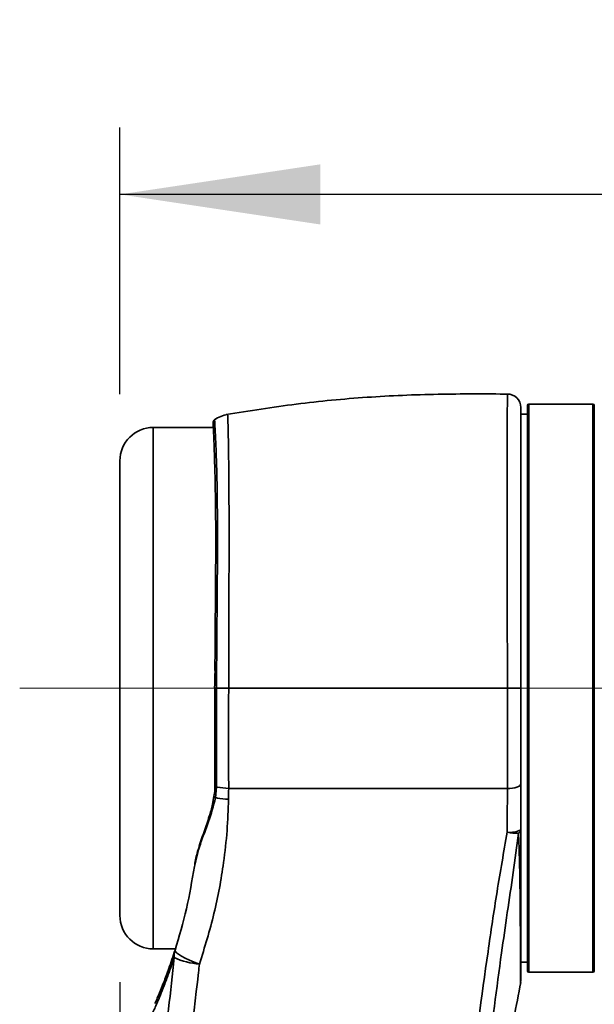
# Model space of a CAD drawing. Header units: millimetres. Extents: x 0 to 297, y 0 to 209.
# Tile 12 of 39: x 60.44 to 69.04, y 99.81 to 114.54. Entities that reach past the tile are written whole.
import ezdxf

# ---------------------------------------------------------------- set-up
doc = ezdxf.new("R2010")
doc.units = ezdxf.units.MM
doc.linetypes.add('CENTERX2', pattern=[20.32, 12.7, -2.54, 2.54, -2.54])
doc.layers.add('图层0', color=7, linetype='Continuous')
doc.styles.add('SLDTEXTSTYLE1', font='TXT', dxfattribs={"width": 0.7, "bigfont": 'bigfont'})
doc.styles.add('SLDTEXTSTYLE2', font='TXT', dxfattribs={"width": 0.7})
doc.dimstyles.new('SLDDIMSTYLE0', dxfattribs={"dimtxt": 4, "dimasz": 3, "dimexe": 0, "dimexo": 0.0625, "dimgap": 1, "dimtad": 2, "dimlfac": 10, "dimrnd": 1e-09, "dimzin": 12, "dimdsep": 46, "dimtxsty": 'SLDTEXTSTYLE2', "dimsah": 1, "dimcen": 0.09, "dimadec": 0, "dimazin": 3, "dimtfac": 1, "dimtofl": 0, "dimtmove": 0, "dimatfit": 3, "dimfxl": 0, "dimfrac": 2, "dimtolj": 1, "dimtzin": 12, "dimarcsym": 0})
doc.dimstyles.new('SLDDIMSTYLE5', dxfattribs={"dimtxt": 3, "dimasz": 3, "dimexe": 0, "dimexo": 0.0625, "dimgap": 0.75, "dimtad": 0, "dimtih": 1, "dimtoh": 1, "dimlfac": 3, "dimrnd": 1e-09, "dimzin": 12, "dimdsep": 46, "dimtxsty": 'SLDTEXTSTYLE2', "dimblk1": 'NONE', "dimblk2": 'NONE', "dimsah": 1, "dimcen": 0, "dimadec": 0, "dimazin": 3, "dimtfac": 1, "dimtmove": 0, "dimatfit": 3, "dimldrblk": 'NONE', "dimfxl": 0, "dimfrac": 2, "dimtolj": 1, "dimtzin": 12, "dimarcsym": 0})
doc.dimstyles.new('SLDDIMSTYLE6', dxfattribs={"dimtxt": 3, "dimasz": 3, "dimexe": 0, "dimexo": 0.0625, "dimgap": 0.75, "dimtad": 0, "dimtih": 1, "dimtoh": 1, "dimlfac": 3, "dimrnd": 1e-09, "dimzin": 12, "dimdsep": 46, "dimtxsty": 'SLDTEXTSTYLE2', "dimblk1": 'NONE', "dimblk2": 'NONE', "dimsah": 1, "dimcen": 0, "dimadec": 0, "dimazin": 3, "dimtol": 1, "dimtp": 0.03, "dimtfac": 1, "dimtmove": 0, "dimatfit": 3, "dimldrblk": 'NONE', "dimfxl": 0, "dimfrac": 2, "dimtolj": 1, "dimarcsym": 0})
doc.dimstyles.new('SLDDIMSTYLE7', dxfattribs={"dimtxt": 3, "dimasz": 3, "dimexe": 0, "dimexo": 0.0625, "dimgap": 0.75, "dimtad": 0, "dimtih": 1, "dimtoh": 1, "dimlfac": 3, "dimrnd": 1e-09, "dimzin": 12, "dimdsep": 46, "dimtxsty": 'SLDTEXTSTYLE2', "dimblk1": 'NONE', "dimblk2": 'NONE', "dimsah": 1, "dimcen": 0, "dimadec": 0, "dimazin": 3, "dimtfac": 1, "dimtmove": 0, "dimatfit": 3, "dimldrblk": 'NONE', "dimfxl": 0, "dimfrac": 2, "dimtolj": 1, "dimtzin": 12, "dimarcsym": 0})
doc.dimstyles.new('SLDDIMSTYLE9', dxfattribs={"dimtxt": 4, "dimasz": 3, "dimexe": 0, "dimexo": 0.0625, "dimgap": 1, "dimtad": 0, "dimtih": 1, "dimtoh": 1, "dimlfac": 2, "dimrnd": 1e-09, "dimzin": 12, "dimdsep": 46, "dimtxsty": 'SLDTEXTSTYLE2', "dimblk1": 'NONE', "dimblk2": 'NONE', "dimsah": 1, "dimcen": 0, "dimadec": 0, "dimazin": 3, "dimtfac": 1, "dimtmove": 0, "dimatfit": 3, "dimldrblk": 'NONE', "dimfxl": 0, "dimfrac": 2, "dimtolj": 1, "dimtzin": 12, "dimarcsym": 0})

# ---------------------------------------------------------------- blocks, each defined once
blk = doc.blocks.new('_D_1')
at = {"layer": '图层0'}
for p, q in [((61.941, 108.936), (61.941, 112.922)), ((82.013, 108.721), (82.013, 112.922)), ((82.013, 111.922), (61.941, 111.922)), ((82.013, 111.922), (91.822, 111.922))]:
    blk.add_line(p, q, dxfattribs=at)
for points in [[(61.941, 111.922), (64.941, 111.472), (64.941, 112.372)], [(82.013, 111.922), (79.013, 112.372), (79.013, 111.472)]]:
    blk.add_solid(points, dxfattribs=at)
at = {"layer": '图层0', "insert": (84.839, 117.078), "char_height": 4, "attachment_point": 1, "style": 'SLDTEXTSTYLE2'}
blk.add_mtext('200', dxfattribs=at)
blk = doc.blocks.new('_D_4')
at = {"layer": '图层0'}
for p, q in [((60.541, 136.936), (46.258, 136.936)), ((47.258, 136.936), (47.258, 104.536)), ((59.441, 104.536), (46.258, 104.536))]:
    blk.add_line(p, q, dxfattribs=at)
for points in [[(47.258, 136.936), (46.808, 133.936), (47.708, 133.936)], [(47.258, 104.536), (47.708, 107.536), (46.808, 107.536)]]:
    blk.add_solid(points, dxfattribs=at)
at = {"layer": '图层0', "insert": (42.102, 117.244), "char_height": 4, "attachment_point": 1, "rotation": 90, "style": 'SLDTEXTSTYLE2'}
blk.add_mtext('324', dxfattribs=at)
blk = doc.blocks.new('_D_7')
at = {"layer": '图层0'}
for p, q in [((71.312, 155.336), (41.446, 155.336)), ((42.446, 155.336), (42.446, 58.686)), ((67.26, 58.686), (41.446, 58.686))]:
    blk.add_line(p, q, dxfattribs=at)
for centre, start, end in [((40.118, 108.174), 63.4349, 116.5651), ((40.118, 105.847), 243.4349, 296.5651)]:
    blk.add_arc(centre, 5.205, start, end, dxfattribs=at)
for points in [[(42.446, 155.336), (41.996, 152.336), (42.896, 152.336)], [(42.446, 58.686), (42.896, 61.686), (41.996, 61.686)]]:
    blk.add_solid(points, dxfattribs=at)
at = {"layer": '图层0', "insert": (37.29, 101.191), "char_height": 4, "attachment_point": 1, "rotation": 90, "style": 'SLDTEXTSTYLE2'}
blk.add_mtext('966.5', dxfattribs=at)
blk = doc.blocks.new('_D_9')
at = {"layer": '图层0'}
for p, q in [((61.941, 100.136), (61.941, 96.488)), ((61.941, 97.488), (50.535, 97.488)), ((61.941, 97.488), (75.041, 97.488))]:
    blk.add_line(p, q, dxfattribs=at)
for points in [[(61.941, 97.488), (64.941, 97.038), (64.941, 97.938)], [(75.041, 97.488), (72.041, 97.938), (72.041, 97.038)]]:
    blk.add_solid(points, dxfattribs=at)
at = {"layer": '图层0', "insert": (50.535, 102.644), "char_height": 4, "attachment_point": 1, "style": 'SLDTEXTSTYLE2'}
blk.add_mtext('131', dxfattribs=at)
blk = doc.blocks.new('_D_20')
at = {"layer": '图层0'}
blk.add_line((205.15, 125.946), (189.771, 125.946), dxfattribs=at)
at = {"layer": '图层0', "char_height": 3, "attachment_point": 1, "style": 'SLDTEXTSTYLE2'}
for s, insert in [('%%c', (195.008, 129.813)), ('PCD', (189.771, 129.813)), ('126', (198.325, 129.813))]:
    blk.add_mtext(s, dxfattribs=dict(at, insert=insert))
blk = doc.blocks.new('_None')
blk = doc.blocks.new('SW_SYMBOL_HOLE_DEPTH')
at = {"layer": '图层0', "color": 0}
for p, q in [((0, 875), (800, 875)), ((400, 875), (400, 75)), ((100, 555), (400, 75)), ((700, 555), (400, 75))]:
    blk.add_line(p, q, dxfattribs=at)
blk = doc.blocks.new('_D_21')
at = {"layer": '图层0'}
blk.add_line((193.839, 158.728), (174.735, 158.728), dxfattribs=at)
at = {"layer": '图层0', "xscale": 0.003490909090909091, "yscale": 0.003490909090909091, "zscale": 0.003490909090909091}
blk.add_blockref('SW_SYMBOL_HOLE_DEPTH', (187.363, 158.973), dxfattribs=at)
at = {"layer": '图层0', "attachment_point": 1, "style": 'SLDTEXTSTYLE2'}
for s, insert, char_height in [('0.03', (182.708, 163.797), 2), ('+', (181.544, 163.797), 2), ('%%c', (174.735, 162.595), 3), ('6', (190.506, 162.595), 3), ('4', (178.052, 162.595), 3), ('0', (182.708, 161.47), 2)]:
    blk.add_mtext(s, dxfattribs=dict(at, insert=insert, char_height=char_height))
blk = doc.blocks.new('_D_22')
at = {"layer": '图层0'}
blk.add_line((239.53, 134.353), (260.147, 134.353), dxfattribs=at)
at = {"layer": '图层0', "char_height": 3, "attachment_point": 1}
for s, insert, style in [('贯穿', (253.164, 137.22), 'SLDTEXTSTYLE1'), ('%%c', (244.609, 137.22), 'SLDTEXTSTYLE2'), ('6.6', (247.926, 137.22), 'SLDTEXTSTYLE2'), ('4-', (241.118, 137.22), 'SLDTEXTSTYLE2'), ('圆周均布', (243.649, 133.728), 'SLDTEXTSTYLE1')]:
    blk.add_mtext(s, dxfattribs=dict(at, insert=insert, style=style))
blk = doc.blocks.new('_D_24')
at = {"layer": '图层0'}
blk.add_line((165.249, 103.472), (145.272, 103.472), dxfattribs=at)
at = {"layer": '图层0', "char_height": 4, "attachment_point": 1, "style": 'SLDTEXTSTYLE2'}
for s, insert in [('PCD', (145.272, 108.628)), ('%%c', (154.583, 108.628)), ('50', (159.006, 108.628))]:
    blk.add_mtext(s, dxfattribs=dict(at, insert=insert))

msp = doc.modelspace()

# ---------------------------------------------------------------- linework, layer by layer
at = {"color": 7, "linetype": 'Continuous', "lineweight": 35}
for p, q in [((68.040587, 100.305572), (68.040587, 108.765572)), ((69.020587, 108.785572), (68.060587, 108.785572)), ((69.040587, 108.765572), (69.040587, 100.305572)), ((68.040587, 108.635572), (67.940587, 108.635572)), ((63.33901, 108.435572), (62.440587, 108.435572)), ((61.940587, 101.135572), (61.940587, 107.935572)), ((63.387698, 103.059114), (63.373358, 102.897553)), ((62.440587, 100.635572), (62.771325, 100.635572)), ((62.765184, 100.613895), (62.766683, 100.618599)), ((67.935905, 100.435572), (68.040587, 100.435572)), ((68.060587, 100.285572), (69.020587, 100.285572))]:
    msp.add_line(p, q, dxfattribs=at)
at = {"color": 8, "linetype": 'Continuous', "lineweight": 35}
for p, q in [((68.060587, 108.785572), (68.060587, 100.285572)), ((69.020587, 100.285572), (69.020587, 108.785572)), ((62.440587, 108.435572), (62.440587, 100.635572))]:
    msp.add_line(p, q, dxfattribs=at)
at = {"color": 8, "linetype": 'Continuous', "lineweight": 35, "flags": 128}
for points in [[(63.387587, 104.535463), (63.375096, 104.535538), (63.366594, 104.535589), (63.362981, 104.535612), (63.362894, 104.535613)], [(63.350683, 102.919079), (63.350592, 102.916905), (63.353697, 102.910097), (63.361554, 102.903419), (63.373358, 102.897553)]]:
    msp.add_lwpolyline(points, dxfattribs=at)
at = {"color": 7, "linetype": 'Continuous', "lineweight": 35, "flags": 128}
for points in [[(67.739249, 104.535572), (67.778456, 104.535571), (67.816196, 104.535571), (67.851005, 104.53557), (67.881535, 104.535568), (67.906602, 104.535566), (67.925235, 104.535564), (67.936712, 104.535562), (67.940587, 104.535559)], [(67.940587, 103.103775), (67.936712, 103.090413), (67.925235, 103.077568), (67.906602, 103.06574), (67.881534, 103.055385), (67.851004, 103.046906), (67.816195, 103.040631), (67.778455, 103.036804), (67.739247, 103.035572)], [(63.131844, 100.409995), (63.053147, 100.439188), (62.980182, 100.469193), (62.915151, 100.499104), (62.860019, 100.528018), (62.81645, 100.555061), (62.78576, 100.579418), (62.768876, 100.600351), (62.766309, 100.61723)]]:
    msp.add_lwpolyline(points, dxfattribs=at)
at = {"color": 7, "linetype": 'Continuous', "lineweight": 35}
for centre, radius, start, end in [((67.740587, 108.735572), 0.2, 359.9999903, 90.7101779), ((68.060587, 108.765572), 0.02, 90, 180), ((69.020587, 108.765572), 0.02, 0, 90), ((63.640587, 108.139945), 0.5, 100.1463645, 124.6637089), ((62.440587, 107.935572), 0.5, 90, 180), ((67.787293, 102.70915), 0.33058, 261.3023829, 297.626905), ((67.88593, 103.070974), 0.70446, 257.8202064, 271.6857801), ((67.877433, 102.42324), 0.063539, 297.3799122, 353.693569), ((62.440587, 101.135572), 0.5, 180, 270), ((63.065504, 100.522934), 0.313703, 162.5068549, 183.0877592), ((63.196126, 101.462215), 1.054181, 245.0987134, 266.5040257), ((68.060587, 100.305572), 0.02, 180, 270), ((69.020587, 100.305572), 0.02, 270, 0)]:
    msp.add_arc(centre, radius, start, end, dxfattribs=at)
for points, knots in [([(67.766098, 108.935572), (67.411214, 108.937467), (66.701747, 108.941256), (65.638487, 108.895809), (64.578881, 108.796863), (63.878801, 108.68426), (63.528709, 108.62795)], [0, 0, 0, 0, 0.250191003, 0.500168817, 0.750047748, 1, 1, 1, 1]), ([(67.940587, 108.722371), (67.940587, 108.725966), (67.940587, 108.741302), (67.940587, 108.647109), (67.940587, 108.436422), (67.940587, 108.107309), (67.940587, 107.677032), (67.940587, 107.160583), (67.940587, 106.570382), (67.940587, 105.925547), (67.940587, 105.240491), (67.940587, 104.770532), (67.940587, 104.535559)], [0, 0, 0, 0, 0.03292963, 0.14048985, 0.248606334, 0.356727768, 0.464505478, 0.572284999, 0.679194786, 0.786100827, 0.893053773, 1, 1, 1, 1]), ([(63.355899, 108.550625), (63.352977, 108.548305), (63.347105, 108.543643), (63.34121, 108.534672), (63.337591, 108.526101), (63.336004, 108.519222), (63.335509, 108.514775), (63.335387, 108.512548), (63.33535, 108.511071), (63.335353, 108.509688), (63.335396, 108.508203), (63.335465, 108.506808), (63.335885, 108.498461), (63.337581, 108.466104), (63.341005, 108.395088), (63.345423, 108.294254), (63.350539, 108.163209), (63.355995, 108.002754), (63.361403, 107.814298), (63.36637, 107.599769), (63.37051, 107.3615), (63.373458, 107.101995), (63.374913, 106.823963), (63.374485, 106.529537), (63.372878, 106.219535), (63.370537, 105.894618), (63.367737, 105.556306), (63.365594, 105.209066), (63.362373, 104.872773), (63.364986, 104.64719), (63.357183, 104.540868), (63.356833, 104.536101)], [0, 0, 0, 0, 0.001773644, 0.003564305, 0.005056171, 0.006223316, 0.006956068, 0.00742358, 0.007945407, 0.008806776, 0.010789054, 0.018211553, 0.045097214, 0.102503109, 0.158313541, 0.21454497, 0.271296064, 0.328426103, 0.385747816, 0.443003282, 0.499986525, 0.556550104, 0.612607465, 0.668069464, 0.723245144, 0.779455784, 0.835882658, 0.892444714, 0.949027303, 0.997714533, 1, 1, 1, 1]), ([(63.362714, 104.535611), (63.362379, 104.461293), (63.361532, 104.273273), (63.360594, 103.968088), (63.360511, 103.623788), (63.361639, 103.323752), (63.362295, 103.144381), (63.362548, 103.075275)], [0, 0, 0, 0, 0.149049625, 0.377088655, 0.6143292, 0.8514146, 1, 1, 1, 1]), ([(63.387587, 104.535463), (63.386764, 104.38356), (63.385107, 104.077762), (63.384742, 103.579118), (63.386634, 103.246204), (63.387699, 103.058956)], [0, 0, 0, 0, 0.301618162, 0.60719284, 1, 1, 1, 1]), ([(63.387587, 104.535463), (63.3946, 104.53547), (63.450283, 104.535524), (63.513336, 104.535549), (63.568447, 104.535572)], [0, 0, 0, 0, 0.125947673, 1, 1, 1, 1]), ([(63.568448, 104.535572), (63.568448, 104.53557), (63.568225, 104.4455), (63.5677, 104.188795), (63.567394, 103.806479), (63.567701, 103.395887), (63.568232, 103.154107), (63.568587, 103.035573), (63.568587, 103.035572)], [0, 0, 0, 0, 0.000003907, 0.17595988, 0.501375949, 0.750686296, 0.999996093, 1, 1, 1, 1]), ([(67.739249, 104.535572), (67.349572, 104.535572), (66.569768, 104.535572), (65.176637, 104.535572), (64.178991, 104.535572), (63.568447, 104.535572)], [0, 0, 0, 0, 0.279315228, 0.558951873, 1, 1, 1, 1]), ([(67.739247, 103.035572), (67.739247, 103.035573), (67.739276, 103.246475), (67.739301, 103.601936), (67.739293, 104.107047), (67.739264, 104.39273), (67.739249, 104.535572)], [0, 0, 0, 0, 0.000003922, 0.439986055, 0.719992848, 1, 1, 1, 1]), ([(67.940587, 104.535559), (67.940587, 104.399279), (67.940587, 104.126718), (67.940587, 103.643409), (67.940587, 103.308461), (67.940587, 103.103775)], [0, 0, 0, 0, 0.280007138, 0.560014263, 1, 1, 1, 1]), ([(67.940587, 103.103775), (67.940587, 102.991495), (67.940587, 102.765873), (67.940587, 102.533163), (67.940587, 102.416261)], [0, 0, 0, 0, 0.4976466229, 1, 1, 1, 1]), ([(63.360417, 103.075182), (63.36122, 103.054248), (63.36326, 103.001116), (63.353524, 102.950402), (63.347623, 102.919669)], [0, 0, 0, 0, 0.394000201, 1, 1, 1, 1]), ([(63.568518, 103.035572), (63.510323, 103.040763), (63.447353, 103.04638), (63.391903, 103.058216), (63.387698, 103.059114)], [0, 0, 0, 0, 0.9241625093, 1, 1, 1, 1]), ([(63.568518, 103.035572), (63.568518, 103.03557), (63.567703, 102.982226), (63.566852, 102.928162), (63.566001, 102.874101)], [0, 0, 0, 0, 0.0000348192, 1, 1, 1, 1]), ([(63.568587, 103.035572), (63.955542, 103.035572), (64.729338, 103.035572), (66.120029, 103.035572), (67.125029, 103.035572), (67.739247, 103.035572)], [0, 0, 0, 0, 0.280032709, 0.559982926, 1, 1, 1, 1]), ([(67.737303, 102.382372), (67.7368, 102.513601), (67.735956, 102.734156), (67.743205, 102.950299), (67.739247, 103.03557), (67.739247, 103.035572)], [0, 0, 0, 0, 0.5949910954, 0.9999910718, 1, 1, 1, 1]), ([(63.373358, 102.897553), (63.340542, 102.776197), (63.274302, 102.531237), (63.130081, 102.192776), (63.080682, 101.979617), (63.055124, 101.869336)], [0, 0, 0, 0, 0.321510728, 0.648973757, 1, 1, 1, 1]), ([(63.3483, 102.919489), (63.342106, 102.879217), (63.326298, 102.776433), (63.273254, 102.598487), (63.196047, 102.380441), (63.12155, 102.156782), (63.07386, 101.991779), (63.063109, 101.908729), (63.060716, 101.890251)], [0, 0, 0, 0, 0.106258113, 0.271197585, 0.493649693, 0.736560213, 0.941384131, 1, 1, 1, 1]), ([(63.566001, 102.874101), (63.560612, 102.718191), (63.549797, 102.405277), (63.484827, 101.831957), (63.363537, 101.160029), (63.209309, 100.660764), (63.131844, 100.409995)], [0, 0, 0, 0, 0.190377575, 0.382090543, 0.689638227, 1, 1, 1, 1]), ([(63.566001, 102.874101), (63.508049, 102.878738), (63.440445, 102.884148), (63.38174, 102.895878), (63.373358, 102.897553)], [0, 0, 0, 0, 0.857224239, 1, 1, 1, 1]), ([(66.633079, 92.952988), (66.675854, 93.551343), (66.761428, 94.748393), (66.943164, 96.621088), (67.168479, 98.571353), (67.394218, 100.220814), (67.580645, 101.493361), (67.685048, 102.085832), (67.737303, 102.382372)], [0, 0, 0, 0, 0.189196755, 0.378500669, 0.593320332, 0.808375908, 0.904089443, 1, 1, 1, 1]), ([(67.940587, 102.416261), (67.940587, 102.273918), (67.940587, 101.989157), (67.940587, 101.541583), (67.940587, 101.091085), (67.940587, 100.680359), (67.940587, 100.381317), (67.940587, 100.189807), (67.940587, 100.166851), (67.940587, 100.155437)], [0, 0, 0, 0, 0.105058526, 0.210173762, 0.367643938, 0.525159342, 0.68403047, 0.84290178, 1, 1, 1, 1]), ([(62.766309, 100.61723), (62.826972, 100.822859), (62.948687, 101.235438), (63.01957, 101.657586), (63.055124, 101.869336)], [0, 0, 0, 0, 0.4983980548, 1, 1, 1, 1]), ([(62.466369, 99.820578), (62.471284, 99.831984), (62.479645, 99.851387), (62.53199, 99.973171), (62.594213, 100.12762), (62.673048, 100.335103), (62.734791, 100.521885), (62.766309, 100.61723)], [0, 0, 0, 0, 0.260698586, 0.443494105, 0.626842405, 0.809517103, 1, 1, 1, 1]), ([(61.49278, 81.9105), (61.499126, 82.307852), (61.511821, 83.102579), (61.537718, 84.703277), (61.563352, 86.663018), (61.66295, 88.983443), (61.826932, 91.26878), (62.027722, 93.568195), (62.231428, 95.625255), (62.42065, 97.425512), (62.587673, 98.969902), (62.697405, 99.99408), (62.752256, 100.506036)], [0, 0, 0, 0, 0.064675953, 0.129355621, 0.259013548, 0.380589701, 0.50238449, 0.626441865, 0.750497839, 0.833672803, 0.916857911, 1, 1, 1, 1]), ([(62.752256, 100.506036), (62.71816, 100.40585), (62.659906, 100.234681), (62.587503, 100.047592), (62.531551, 99.909699), (62.485274, 99.801095), (62.442194, 99.703313), (62.416996, 99.647894), (62.42615, 99.668241), (62.426847, 99.669791)], [0, 0, 0, 0, 0.184282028, 0.314846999, 0.44542379, 0.580173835, 0.714933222, 0.978292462, 1, 1, 1, 1]), ([(67.936847, 100.121309), (67.936814, 100.13309), (67.936747, 100.15744), (67.936439, 100.295312), (67.935865, 100.447796), (67.93568, 100.497075)], [0, 0, 0, 0, 0.388155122, 0.802264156, 1, 1, 1, 1]), ([(63.131844, 100.409995), (63.126706, 100.366945), (63.032547, 99.577943), (62.849237, 98.034648), (62.59292, 95.774081), (62.357853, 93.507332), (62.154384, 91.244402), (61.993821, 88.986501), (61.908156, 86.953246), (61.877195, 85.141912), (61.864347, 83.552861), (61.862203, 82.502669), (61.861131, 81.977715)], [0, 0, 0, 0, 0.007075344, 0.129673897, 0.25240205, 0.375212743, 0.497923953, 0.619570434, 0.741204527, 0.827473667, 0.91376025, 1, 1, 1, 1]), ([(66.866582, 93.094311), (66.868216, 93.112198), (66.871352, 93.14654), (66.877964, 93.210109), (66.885807, 93.28321), (66.894898, 93.368153), (66.905256, 93.466645), (66.916309, 93.573234), (66.92781, 93.684136), (66.937715, 93.778696), (66.950456, 93.898529), (66.966811, 94.049131), (66.994417, 94.294797), (67.029373, 94.592), (67.07489, 94.958945), (67.130288, 95.382379), (67.203355, 95.907313), (67.298291, 96.543327), (67.41794, 97.289573), (67.565039, 98.14487), (67.740861, 99.105973), (67.871808, 99.781011), (67.940587, 100.135572)], [0, 0, 0, 0, 0.0754028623, 0.1447709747, 0.2041821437, 0.2538261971, 0.2938885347, 0.3247216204, 0.3422648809, 0.3559100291, 0.3618515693, 0.3802793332, 0.4006644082, 0.4366983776, 0.4702330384, 0.5120781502, 0.565292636, 0.629857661, 0.705744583, 0.792908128, 0.8912261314, 1, 1, 1, 1])]:
    msp.add_open_spline(points, degree=3, knots=knots, dxfattribs=at)
at = {"color": 8, "linetype": 'Continuous', "lineweight": 35}
for points, knots in [([(67.739249, 104.535572), (67.739249, 104.535574), (67.739249, 104.778035), (67.738765, 105.270989), (67.73737, 105.985316), (67.736017, 106.66488), (67.73524, 107.280068), (67.735323, 107.824894), (67.736276, 108.273209), (67.737896, 108.62156), (67.739522, 108.840768), (67.740649, 108.941676), (67.74047, 108.92543), (67.740426, 108.92144)], [0, 0, 0, 0, 0.00000087, 0.105438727, 0.213952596, 0.319336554, 0.427727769, 0.533942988, 0.643216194, 0.749768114, 0.859441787, 0.965474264, 1, 1, 1, 1]), ([(63.357116, 108.54999), (63.357079, 108.550562), (63.355875, 108.569165), (63.36086, 108.499893), (63.370166, 108.337663), (63.382404, 108.052178), (63.393444, 107.67244), (63.399975, 107.200497), (63.401445, 106.654462), (63.397552, 106.047128), (63.392319, 105.475931), (63.388404, 104.967955), (63.387859, 104.679627), (63.387587, 104.535463)], [0, 0, 0, 0, 0.003407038, 0.110806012, 0.218204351, 0.325576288, 0.432946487, 0.54043674, 0.647926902, 0.755327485, 0.862730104, 0.931364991, 1, 1, 1, 1]), ([(63.554753, 108.619401), (63.554807, 108.618473), (63.554934, 108.616331), (63.559216, 108.47768), (63.564455, 108.236484), (63.569503, 107.887722), (63.572985, 107.44681), (63.574348, 106.915586), (63.573492, 106.31397), (63.571161, 105.652324), (63.568876, 105.051828), (63.568563, 104.674513), (63.568447, 104.535572)], [0, 0, 0, 0, 0.078335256, 0.180769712, 0.286053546, 0.390232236, 0.497263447, 0.60461617, 0.715055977, 0.823360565, 0.934954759, 1, 1, 1, 1]), ([(63.363557, 103.075242), (63.363348, 103.074673), (63.362413, 103.072118), (63.366151, 103.067622), (63.374343, 103.062403), (63.383247, 103.060105), (63.387699, 103.058956)], [0, 0, 0, 0, 0.087331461, 0.391554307, 0.695777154, 1, 1, 1, 1]), ([(67.906654, 102.366819), (67.880646, 102.171196), (67.828528, 101.779181), (67.737981, 101.17835), (67.603902, 100.248089), (67.511887, 99.514642), (67.445172, 98.982866)], [0, 0, 0, 0, 0.176794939, 0.354284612, 0.531832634, 1, 1, 1, 1]), ([(67.93568, 100.497075), (67.935504, 100.548117), (67.93501, 100.6914), (67.933307, 101.050406), (67.92892, 101.524233), (67.921977, 101.978722), (67.910773, 102.262507), (67.906654, 102.366819)], [0, 0, 0, 0, 0.140153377, 0.39343682, 0.653610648, 0.87267543, 1, 1, 1, 1])]:
    msp.add_open_spline(points, degree=3, knots=knots, dxfattribs=at)
at = {"layer": '图层0', "linetype": 'CENTERX2', "lineweight": 18}
msp.add_line((60.440587, 104.535572), (71.020587, 104.535572), dxfattribs=at)

# ---------------------------------------------------------------- dimensions: what is measured, and where the dimension line sits
at = {"layer": '图层0'}
for p1, text, dimstyle, picture, middle in [((0.89564, 0.692329), '<>{\\fGDT;x}6', 'SLDDIMSTYLE6', '_D_21', (183.493446, 161.137386)), ((1.642467, 0.971739), '4-<>贯穿\\P圆周均布', 'SLDDIMSTYLE7', '_D_22', (250.632455, 133.852416)), ((29.7362, 20.790126), 'PCD<>', 'SLDDIMSTYLE5', '_D_20', (196.666791, 128.19164)), ((14.555671, 6.458098), 'PCD <>', 'SLDDIMSTYLE9', '_D_24', (154.466744, 106.2994))]:
    dim = msp.add_diameter_dim_2p(p1=p1, p2=(0, 0), text=text, dimstyle=dimstyle, dxfattribs=at)
    dim.commit()
    dim.dimension.update_dxf_attribs({"geometry": picture, "text_midpoint": middle, "dimtype": 163})
dim = msp.add_linear_dim(base=(42.445919, 58.685572), p1=(72.311616, 155.335571), p2=(68.259901, 58.685572), angle=90, text='(<>)', dimstyle='SLDDIMSTYLE0', dxfattribs=at)
dim.commit()
dim.dimension.update_dxf_attribs({"geometry": '_D_7', "text_midpoint": (42.445919, 107.010571), "dimtype": 160})
dim = msp.add_linear_dim(base=(47.25793, 104.535572), p1=(61.540587, 136.935572), p2=(60.440587, 104.535572), angle=90, dimstyle='SLDDIMSTYLE0', dxfattribs=at)
dim.commit()
dim.dimension.update_dxf_attribs({"geometry": '_D_4', "text_midpoint": (47.25793, 120.735572), "dimtype": 160})
for base, p1, p2, picture, middle in [((61.940587, 111.921798), (82.013358, 107.721266), (61.940587, 107.935572), '_D_1', (88.33037, 111.921798)), ((75.040587, 97.487738), (61.940587, 101.135572), (75.040587, 57.32549), '_D_9', (54.026688, 97.487738))]:
    dim = msp.add_linear_dim(base=base, p1=p1, p2=p2, dimstyle='SLDDIMSTYLE0', dxfattribs=at)
    dim.commit()
    dim.dimension.update_dxf_attribs({"geometry": picture, "text_midpoint": middle, "dimtype": 160})

doc.saveas('drawing.dxf')
